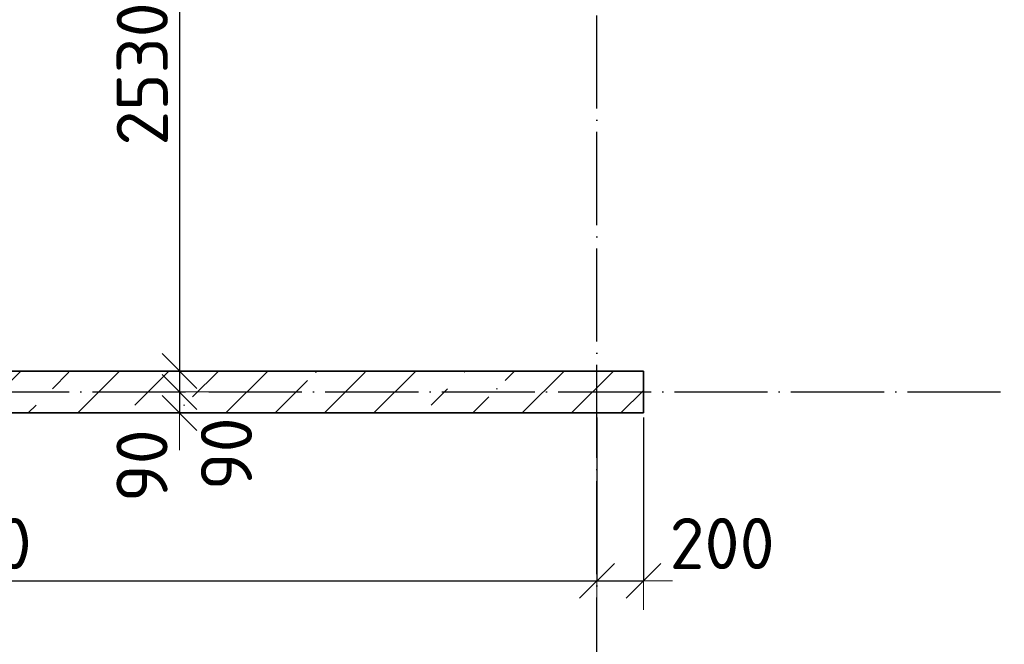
# Model space of a CAD drawing. Header units: millimetres. Extents: x -3495 to 112233, y -3287 to 47686.
# Tile 21 of 43: x 11420 to 15650, y 30616 to 33299. Entities that reach past the tile are written whole.
import ezdxf

# ---------------------------------------------------------------- set-up
doc = ezdxf.new("R2010")
doc.units = ezdxf.units.MM
doc.header["$PDMODE"] = 65
doc.linetypes.add('______11', pattern=[500, 400, -50, 0, -50])
doc.linetypes.add('______5', pattern=[1100, 800, -100, 100, -100])
doc.layers.add('Осевая линия_ общее', color=7, linetype='______5', lineweight=13, true_color=0xa0a0a0)
doc.layers.add('Размерная линия_ общее', color=7, linetype='Continuous', lineweight=13)
doc.layers.add('Стена_ общее', color=7, linetype='Continuous', lineweight=35)
doc.styles.add('ISOCPEUR', font='isocpeur.ttf')
doc.dimstyles.new('DIMSTYLE_3', dxfattribs={"dimtxt": 220, "dimasz": 250, "dimexe": 0, "dimexo": 0, "dimgap": 110, "dimtad": 2, "dimdec": 0, "dimrnd": 5, "dimzin": 12, "dimdsep": 46, "dimtxsty": 'ISOCPEUR', "dimblk1": 'ALL_ML_STRICH', "dimblk2": 'ALL_ML_STRICH', "dimsah": 1, "dimcen": 0, "dimclrd": 7, "dimclre": 256, "dimclrt": 7, "dimadec": 0, "dimazin": 0, "dimtfac": 1, "dimtdec": 0, "dimtix": 1, "dimtmove": 2, "dimatfit": 3, "dimfxl": 0, "dimtzin": 0, "dimlwd": 0, "dimlwe": -3, "dimarcsym": 0})
doc.dimstyles.new('DIMSTYLE_8', dxfattribs={"dimtxt": 220, "dimasz": 250, "dimexe": 0, "dimexo": 0, "dimgap": 110, "dimtad": 2, "dimdec": 0, "dimrnd": 5, "dimzin": 12, "dimdsep": 46, "dimtxsty": 'ISOCPEUR', "dimblk1": 'ALL_ML_STRICH', "dimblk2": 'ALL_ML_STRICH', "dimsah": 1, "dimcen": 0, "dimclrd": 7, "dimclre": 256, "dimclrt": 7, "dimadec": 0, "dimazin": 0, "dimtfac": 1, "dimtdec": 0, "dimtix": 1, "dimtmove": 2, "dimatfit": 3, "dimfxl": 0, "dimtvp": 1.2, "dimtzin": 0, "dimlwd": 0, "dimlwe": -3, "dimarcsym": 0})

# ---------------------------------------------------------------- blocks, each defined once
blk = doc.blocks.new('ALL_ML_STRICH')
at = {"color": 0, "linetype": 'ByBlock', "lineweight": -2}
for p, q in [((0, -0.5), (0, 0.5)), ((-0.3, -0.3), (0.3, 0.3)), ((-1, 0), (0.5, 0))]:
    blk.add_line(p, q, dxfattribs=at)
blk = doc.blocks.new('*D62')
at = {"layer": 'DEFPOINTS', "color": 7, "linetype": 'Continuous', "lineweight": 13, "transparency": 33554687}
for p in [(12106.9, 34320), (12900, 34320), (12557.8, 31790)]:
    blk.add_point(p, dxfattribs=at)
at = {"layer": 'Размерная линия_ общее', "color": 253, "linetype": 'Continuous', "lineweight": -2, "true_color": 0xa0a0a0, "transparency": 33554687}
for p, q in [((12880, 34320), (12106.9, 34320)), ((12537.8, 31790), (12106.9, 31790))]:
    blk.add_line(p, q, dxfattribs=at)
at = {"layer": 'Размерная линия_ общее', "color": 7, "linetype": 'Continuous', "lineweight": -2, "transparency": 33554687}
blk.add_line((12106.9, 34320), (12106.9, 31790), dxfattribs=at)
at = {"layer": 'Размерная линия_ общее', "color": 7, "linetype": 'Continuous', "lineweight": 13, "transparency": 33554687, "xscale": 250, "yscale": 250, "zscale": 250}
for p, rotation in [((12106.9, 34320), 90), ((12106.9, 31790), 270)]:
    blk.add_blockref('ALL_ML_STRICH', p, dxfattribs=dict(at, rotation=rotation))
at = {"layer": 'Размерная линия_ общее', "color": 7, "linetype": 'Continuous', "lineweight": 13, "transparency": 33554687, "insert": (11946.9, 33066), "char_height": 220, "width": 880, "attachment_point": 5, "rotation": 90, "style": 'ISOCPEUR'}
blk.add_mtext('\\A1;{2530}', dxfattribs=at)
blk = doc.blocks.new('*D63')
at = {"layer": 'DEFPOINTS', "color": 7, "linetype": 'Continuous', "lineweight": 13, "transparency": 33554687}
for p in [(12106.9, 31790), (12557.8, 31790), (12394.5, 31700)]:
    blk.add_point(p, dxfattribs=at)
at = {"layer": 'Размерная линия_ общее', "color": 253, "linetype": 'Continuous', "lineweight": -2, "true_color": 0xa0a0a0, "transparency": 33554687}
for p, q in [((12537.8, 31790), (12106.9, 31790)), ((12106.9, 31700), (12106.9, 31700))]:
    blk.add_line(p, q, dxfattribs=at)
at = {"layer": 'Размерная линия_ общее', "color": 7, "linetype": 'Continuous', "lineweight": -2, "transparency": 33554687}
blk.add_line((12106.9, 31790), (12106.9, 31700), dxfattribs=at)
at = {"layer": 'Размерная линия_ общее', "color": 7, "linetype": 'Continuous', "lineweight": 13, "transparency": 33554687, "xscale": 250, "yscale": 250, "zscale": 250}
for p, rotation in [((12106.9, 31700), 270), ((12106.9, 31790), 90)]:
    blk.add_blockref('ALL_ML_STRICH', p, dxfattribs=dict(at, rotation=rotation))
at = {"layer": 'Размерная линия_ общее', "color": 7, "linetype": 'Continuous', "lineweight": 13, "transparency": 33554687, "insert": (12308.6, 31434.5), "char_height": 220, "width": 440, "attachment_point": 5, "rotation": 90, "style": 'ISOCPEUR'}
blk.add_mtext('\\A1;{90}', dxfattribs=at)
blk = doc.blocks.new('*D64')
at = {"layer": 'DEFPOINTS', "color": 7, "linetype": 'Continuous', "lineweight": 13, "transparency": 33554687}
for p in [(12106.9, 31700), (12394.5, 31700), (12549.4, 31610)]:
    blk.add_point(p, dxfattribs=at)
at = {"layer": 'Размерная линия_ общее', "color": 253, "linetype": 'Continuous', "lineweight": -2, "true_color": 0xa0a0a0, "transparency": 33554687}
for p, q in [((12106.9, 31700), (12106.9, 31700)), ((12529.4, 31610), (12106.9, 31610))]:
    blk.add_line(p, q, dxfattribs=at)
at = {"layer": 'Размерная линия_ общее', "color": 7, "linetype": 'Continuous', "lineweight": -2, "transparency": 33554687}
blk.add_line((12106.9, 31700), (12106.9, 31610), dxfattribs=at)
at = {"layer": 'Размерная линия_ общее', "color": 7, "linetype": 'Continuous', "lineweight": 13, "transparency": 33554687, "xscale": 250, "yscale": 250, "zscale": 250}
for p, rotation in [((12106.9, 31610), 270), ((12106.9, 31700), 90)]:
    blk.add_blockref('ALL_ML_STRICH', p, dxfattribs=dict(at, rotation=rotation))
at = {"layer": 'Размерная линия_ общее', "color": 7, "linetype": 'Continuous', "lineweight": 13, "transparency": 33554687, "insert": (11945.8, 31383.6), "char_height": 220, "width": 440, "attachment_point": 5, "rotation": 90, "style": 'ISOCPEUR'}
blk.add_mtext('\\A1;{90}', dxfattribs=at)
blk = doc.blocks.new('*D71')
at = {"layer": 'DEFPOINTS', "color": 7, "linetype": 'Continuous', "lineweight": 13, "transparency": 33554687}
for p in [(8400, 31610), (13900, 31610), (8400, 30888.8)]:
    blk.add_point(p, dxfattribs=at)
at = {"layer": 'Размерная линия_ общее', "color": 253, "linetype": 'Continuous', "lineweight": -2, "true_color": 0xa0a0a0, "transparency": 33554687}
for p, q in [((8400, 31590), (8400, 30888.8)), ((13900, 31590), (13900, 30888.8))]:
    blk.add_line(p, q, dxfattribs=at)
at = {"layer": 'Размерная линия_ общее', "color": 7, "linetype": 'Continuous', "lineweight": -2, "transparency": 33554687}
blk.add_line((8400, 30888.8), (13900, 30888.8), dxfattribs=at)
at = {"layer": 'Размерная линия_ общее', "color": 7, "linetype": 'Continuous', "lineweight": 13, "transparency": 33554687, "xscale": 250, "yscale": 250, "zscale": 250, "rotation": 180}
blk.add_blockref('ALL_ML_STRICH', (8400, 30888.8), dxfattribs=at)
at = {"layer": 'Размерная линия_ общее', "color": 7, "linetype": 'Continuous', "lineweight": 13, "transparency": 33554687, "xscale": 250, "yscale": 250, "zscale": 250}
blk.add_blockref('ALL_ML_STRICH', (13900, 30888.8), dxfattribs=at)
at = {"layer": 'Размерная линия_ общее', "color": 7, "linetype": 'Continuous', "lineweight": 13, "transparency": 33554687, "insert": (11161, 31048.8), "char_height": 220, "width": 880, "attachment_point": 5, "style": 'ISOCPEUR'}
blk.add_mtext('\\A1;{5500}', dxfattribs=at)
blk = doc.blocks.new('*D72')
at = {"layer": 'DEFPOINTS', "color": 7, "linetype": 'Continuous', "lineweight": 13, "transparency": 33554687}
for p in [(13900, 31610), (14100, 31610), (13900, 30888.8)]:
    blk.add_point(p, dxfattribs=at)
at = {"layer": 'Размерная линия_ общее', "color": 253, "linetype": 'Continuous', "lineweight": -2, "true_color": 0xa0a0a0, "transparency": 33554687}
for p, q in [((13900, 31590), (13900, 30888.8)), ((14100, 31590), (14100, 30888.8))]:
    blk.add_line(p, q, dxfattribs=at)
at = {"layer": 'Размерная линия_ общее', "color": 7, "linetype": 'Continuous', "lineweight": -2, "transparency": 33554687}
blk.add_line((13900, 30888.8), (14100, 30888.8), dxfattribs=at)
at = {"layer": 'Размерная линия_ общее', "color": 7, "linetype": 'Continuous', "lineweight": 13, "transparency": 33554687, "xscale": 250, "yscale": 250, "zscale": 250, "rotation": 180}
blk.add_blockref('ALL_ML_STRICH', (13900, 30888.8), dxfattribs=at)
at = {"layer": 'Размерная линия_ общее', "color": 7, "linetype": 'Continuous', "lineweight": 13, "transparency": 33554687, "xscale": 250, "yscale": 250, "zscale": 250}
blk.add_blockref('ALL_ML_STRICH', (14100, 30888.8), dxfattribs=at)
at = {"layer": 'Размерная линия_ общее', "color": 7, "linetype": 'Continuous', "lineweight": 13, "transparency": 33554687, "insert": (14437.7, 31049), "char_height": 220, "width": 660, "attachment_point": 5, "style": 'ISOCPEUR'}
blk.add_mtext('\\A1;{200}', dxfattribs=at)
blk = doc.blocks.new('СЛОЖНЫЙ_ОБЪЕКТ_1')
at = {"layer": 'Осевая линия_ общее', "color": 253, "linetype": '______11', "lineweight": -3, "true_color": 0xa0a0a0, "transparency": 33554687}
for p, q in [((13900, -2590), (13900, 47490)), ((-2770, 31700), (15650, 31700))]:
    blk.add_line(p, q, dxfattribs=at)

msp = doc.modelspace()

# ---------------------------------------------------------------- hatches: boundary and pattern name
at = {"layer": 'Стена_ общее', "linetype": 'Continuous', "lineweight": 18, "transparency": 33554687}
h = msp.add_hatch(dxfattribs=at)
h.set_pattern_fill('__________539', scale=100, style=0, pattern_type=2)
h.set_pattern_definition([(45, (0, 0), (-212.132, 212.132), [400, -50, 0, -50]), (45, (-106.07, 106.07), (-212.132, 212.132), [800, -100, 100, -100])])
h.paths.add_polyline_path([(14100, 31790), (9910, 31790), (9910, 31610), (14100, 31610)], flags=0)

# ---------------------------------------------------------------- linework, layer by layer
at = {"layer": 'Стена_ общее', "color": 7, "linetype": 'Continuous', "lineweight": 35, "transparency": 33554687}
for p, q in [((14100, 31790), (9910, 31790)), ((14100, 31610), (14100, 31790)), ((9910, 31610), (14100, 31610))]:
    msp.add_line(p, q, dxfattribs=at)

# ---------------------------------------------------------------- block references
at = {"layer": 'Осевая линия_ общее', "color": 253, "linetype": '______11', "lineweight": -3, "true_color": 0xa0a0a0, "transparency": 33554687}
msp.add_blockref('СЛОЖНЫЙ_ОБЪЕКТ_1', (0, 0), dxfattribs=at)

# ---------------------------------------------------------------- dimensions: what is measured, and where the dimension line sits
at = {"layer": 'Размерная линия_ общее', "color": 7, "linetype": 'Continuous', "lineweight": 13, "transparency": 33554687}
for base, p1, p2, dimstyle, picture, middle in [((12106.9, 31790), (12880, 34320), (12537.8, 31790), 'DIMSTYLE_3', '*D62', (11946.9, 33066)), ((12106.9, 31700), (12537.8, 31790), (12106.9, 31700), 'DIMSTYLE_8', '*D63', (12308.6, 31434.5)), ((12106.9, 31610), (12106.9, 31700), (12529.4, 31610), 'DIMSTYLE_8', '*D64', (11945.8, 31383.6))]:
    dim = msp.add_linear_dim(base=base, p1=p1, p2=p2, angle=270, dimstyle=dimstyle, override={"dimpost": '<>', "dimclrd": 7, "dimclre": 253, "dimclrt": 7, "dimlwd": 0, "dimlwe": 65533}, dxfattribs=at)
    dim.commit()
    dim.dimension.update_dxf_attribs({"geometry": picture, "text_midpoint": middle, "dimtype": 160})
for base, p1, p2, dimstyle, picture, middle in [((13900, 30888.8), (8400, 31590), (13900, 31590), 'DIMSTYLE_3', '*D71', (11161, 31048.8)), ((14100, 30888.8), (13900, 31590), (14100, 31590), 'DIMSTYLE_8', '*D72', (14437.7, 31049))]:
    dim = msp.add_linear_dim(base=base, p1=p1, p2=p2, dimstyle=dimstyle, override={"dimpost": '<>', "dimclrd": 7, "dimclre": 253, "dimclrt": 7, "dimlwd": 0, "dimlwe": 65533}, dxfattribs=at)
    dim.commit()
    dim.dimension.update_dxf_attribs({"geometry": picture, "text_midpoint": middle, "dimtype": 160})

doc.saveas('drawing.dxf')
